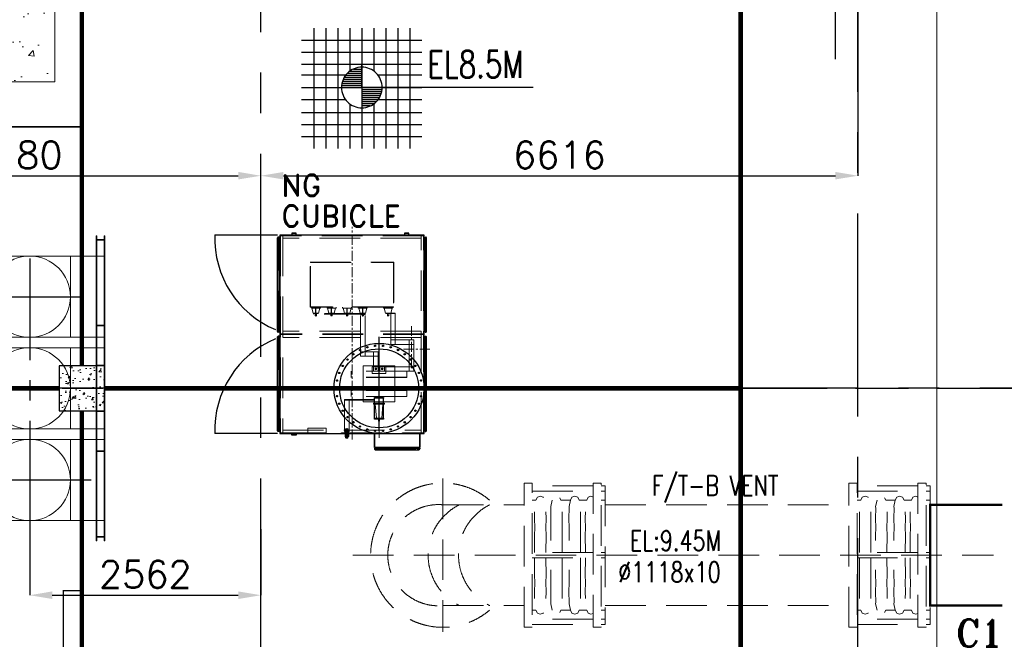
# Model space of a CAD drawing. Header units: inches. Extents: x 0 to 1544102, y 0 to 23144100.
# Tile 64 of 203: x 219047 to 229958, y 122302 to 129172. Entities that reach past the tile are written whole.
import ezdxf

# ---------------------------------------------------------------- set-up
doc = ezdxf.new("R2010")
doc.units = ezdxf.units.IN
doc.header["$LTSCALE"] = 1800
doc.header["$MEASUREMENT"] = 0
doc.linetypes.add('CENTER', pattern=[2, 1.25, -0.25, 0.25, -0.25])
doc.linetypes.add('HIDDEN', pattern=[0.375, 0.25, -0.125])
doc.layers.get('0').update_dxf_attribs({"color": 253})
for name, color, linetype in [('AUX COL', 1, 'Continuous'), ('CEN', 2, 'CENTER'), ('COL', 1, 'Continuous'), ('GRID', 251, 'CENTER'), ('STEEL', 231, 'Continuous')]:
    doc.layers.add(name, color=color, linetype=linetype)
for name, color, linetype, lineweight in [('CONCRETE', 145, 'Continuous', 15), ('DIM', 4, 'Continuous', 18), ('EQPT', 8, 'HIDDEN', 9), ('EQUIP', 8, 'Continuous', 9), ('HATCH-1', 252, 'Continuous', 9), ('TEXT', 3, 'Continuous', 18)]:
    doc.layers.add(name, color=color, linetype=linetype, lineweight=lineweight)
doc.styles.add('ROMAND', font='romand')
doc.styles.add('ROMANS', font='romans.shx')
doc.styles.add('ROMANT', font='romant')
doc.styles.get("Standard").update_dxf_attribs({"font": 'arial.ttf'})
doc.dimstyles.new('STANDARD1', dxfattribs={"dimtxt": 300, "dimasz": 250, "dimexe": 0, "dimexo": 0, "dimgap": 80, "dimtad": 1, "dimdec": 0, "dimzin": 0, "dimdsep": 46, "dimtxsty": 'ROMANS', "dimcen": 0, "dimclrd": 4, "dimclre": 4, "dimclrt": 4, "dimadec": 0, "dimazin": 0, "dimtfac": 0.09, "dimtdec": 0, "dimtix": 1, "dimtofl": 0, "dimtmove": 0, "dimatfit": 3, "dimfxl": 1, "dimtolj": 1, "dimtzin": 0, "dimarcsym": 0})

# ---------------------------------------------------------------- blocks, each defined once
blk = doc.blocks.new('TG DECK COLUMNS & OUTLINE')
at = {"layer": 'HATCH-1'}
h = blk.add_hatch(dxfattribs=at)
h.set_pattern_fill('AR-CONC', color=256, scale=100, style=0)
h.set_pattern_definition([(50, (148264.7, 19526.54), (717.2602, -62.752), [75, -825]), (355, (148264.7, 19526.5), (-138.7513, 752.192), [60, -660]), (100.4514, (148324.45, 19521.3), (578.5094, 689.4395), [63.74, -701.142]), (46.1842, (148264.7, 19726.5), (1067.241, -165.519), [112.5, -1237.5]), (96.6356, (148353.6, 19712.7), (934.663, 974.118), [95.61, -1051.713]), (351.1842, (148264.7, 19726.5), (934.662, 974.119), [90, -990]), (21, (148364.7, 19676.54), (596.907, -402.619), [75, -825]), (326, (148364.7, 19676.5), (243.3153, 725.15), [60, -660]), (71.4514, (148414.4, 19643), (840.2226, 322.5305), [63.74, -701.142]), (37.5, (148264.67, 19526.54), (12.15986, 332.89385), [0, -652, 0, -670, 0, -662.5]), (7.5, (148264.67, 19526.54), (263.0695, 394.4117), [0, -382, 0, -637, 0, -252.5]), (327.5, (148041.67, 19526.54), (533.82244, -22.5549), [0, -250, 0, -780, 0, -1035]), (317.5, (147941.67, 19526.54), (583.1862, 100.105), [0, -325, 0, -518, 0, -735])])
h.paths.add_polyline_path([(235783, 73865), (235386, 73865), (234783, 73865), (234783, 73065), (235783, 73065)])
h.paths.add_polyline_path([(236783, 73865), (235783, 73865), (235783, 73065), (236783, 73065)])
h.paths.add_polyline_path([(236783, 74865), (235783, 74865), (235783, 73865), (236277, 73865), (236783, 73865)])
h.paths.add_polyline_path([(235783, 74865), (234783, 74865), (234783, 73865), (235783, 73865)])
h.paths.add_polyline_path([(235854, 73997), (236679, 73997), (236679, 74672), (235854, 74672)], flags=24)
h.paths.add_polyline_path([(235854, 73997), (236679, 73997), (236679, 74672), (235854, 74672)], flags=24)
at = {"layer": 'CEN'}
blk.add_line((245433, 73315), (245433, 77965), dxfattribs=at)
at = {"layer": 'CONCRETE'}
blk.add_lwpolyline([(234783, 73065), (236783, 73065), (236783, 74865), (234783, 74865)], close=True, dxfattribs=at)
blk = doc.blocks.new('LEVEL')
at = {"flags": 128}
for points in [[(-533, 658), (-533, -676)], [(-400, 658), (-400, -676)], [(-267, 658), (-267, -676)], [(-267, 658), (-267, -676)], [(-133, 658), (-133, 181)], [(0, 658), (0, -676)], [(0, 658), (0, -676)], [(133, 658), (133, 181)], [(133, 658), (133, 181)], [(267, 658), (267, -676)], [(400, 658), (400, -676)], [(533, 658), (533, -676)], [(-667, 524), (667, 524)], [(-667, 391), (667, 391)], [(-667, 258), (667, 258)], [(0, 0), (0, 264)], [(-667, 142), (-174, 142)], [(-194, 115), (0, 115)], [(-178, 137), (0, 137)], [(-158, 160), (0, 160)], [(-132, 182), (0, 182)], [(-93, 205), (0, 205)], [(174, 142), (667, 142)], [(-667, 0), (667, 0)], [(-265, 0), (0, 0)], [(-225, 2), (0, 2)], [(-224, 25), (0, 25)], [(-220, 47), (0, 47)], [(-214, 70), (0, 70)], [(-205, 92), (0, 92)], [(1900, 0), (0, 0)], [(0, 0), (0, -261)], [(225, -2), (0, -2)], [(224, -25), (0, -25)], [(220, -47), (0, -47)], [(214, -70), (0, -70)], [(205, -92), (0, -92)], [(-667, -133), (-181, -133)], [(-133, -181), (-133, -676)], [(194, -115), (0, -115)], [(178, -137), (0, -137)], [(158, -160), (0, -160)], [(132, -182), (0, -182)], [(93, -205), (0, -205)], [(133, -181), (133, -676)], [(133, -181), (133, -676)], [(181, -133), (667, -133)], [(-667, -276), (667, -276)], [(-667, -409), (667, -409)], [(-667, -542), (667, -542)]]:
    blk.add_lwpolyline(points, dxfattribs=at)
for points in [[(0, 225, 0.414246), (-225, 0)], [(225, 0, 0.414258), (0, 225)], [(-225, 0, 0.414221), (0, -225)], [(0, -225, 0.414246), (225, 0)]]:
    blk.add_lwpolyline(points, format="xyb", dxfattribs=at)
at = {"flags": 4}
blk.add_attdef('LEVEL', (839, 107), '', height=300, dxfattribs=at)
blk = doc.blocks.new('PLATFORM BELOW TG DECK AT EL. 5.8M & 8.0M & 8.5M')
at = {"layer": 'HATCH-1'}
h = blk.add_hatch(dxfattribs=at)
h.set_pattern_fill('AR-CONC', color=256, scale=30, style=0)
h.set_pattern_definition([(50, (-125855.24, -26628.59), (215.17805, -18.82564), [22.5, -247.5]), (355, (-125855.24, -26628.6), (-41.6254, 225.65764), [18, -198]), (100.4514, (-125837.3, -26630.16), (173.5528, 206.83186), [19.12206, -210.34263]), (46.1842, (-125855.24, -26568.6), (320.1723, -49.6557), [33.75, -371.25]), (96.6356, (-125828.55, -26572.73), (280.3988, 292.2354), [28.6831, -315.5139]), (351.1842, (-125855.24, -26568.6), (280.3986, 292.2356), [27, -297]), (21, (-125825.24, -26583.59), (179.07212, -120.78567), [22.5, -247.5]), (326, (-125825.24, -26583.6), (72.9946, 217.545), [18, -198]), (71.4514, (-125810.31, -26593.66), (252.0668, 96.75915), [19.12206, -210.34263]), (37.5, (-125855.235, -26628.59), (3.647957, 99.868156), [0, -195.6, 0, -201, 0, -198.75]), (7.5, (-125855.24, -26628.59), (78.92086, 118.32351), [0, -114.6, 0, -191.1, 0, -75.75]), (327.5, (-125922.135, -26628.59), (160.14673, -6.76646), [0, -75, 0, -234, 0, -310.5]), (317.5, (-125952.14, -26628.59), (174.95585, 30.0315), [0, -97.5, 0, -155.4, 0, -220.5])])
h.paths.add_polyline_path([(-14100, -250), (-13600, -250), (-13600, 250), (-14100, 250)])
at = {"layer": 'COL'}
blk.add_lwpolyline([(-14100, -250), (-13600, -250), (-13600, 250), (-14100, 250)], close=True, dxfattribs=at)
at = {"layer": 'STEEL'}
for points, const_width in [([(-13850, 250), (-13850, 4700)], 50), ([(-6550, 4700), (-6550, -4700)], 50), ([(-13850, 2900), (-16450, 2900)], 20), ([(-14100, 0), (-22300, 0)], 50), ([(-13600, 0), (-6525, 0)], 50), ([(-13850, -4700), (-13850, -250)], 50)]:
    blk.add_lwpolyline(points, dxfattribs=dict(at, const_width=const_width))
at = {"layer": 'STEEL', "const_width": 15}
blk.add_lwpolyline([(-14054, -2876), (-13850, -2876), (-13850, -2244), (-14054, -2244)], close=True, dxfattribs=at)
blk = doc.blocks.new('IP BUST DUCT')
at = {"layer": 'CEN', "color": 9, "linetype": 'CENTER', "ltscale": 0.5}
for p, q in [((-831, 1439), (-831, -1439)), ((-1379, 1016), (-152, 1016)), ((113, 0), (-6103, 0))]:
    blk.add_line(p, q, dxfattribs=at)
at = {"layer": 'CEN', "color": 9, "linetype": 'CENTER'}
for p, q in [((-3172, 0), (1351, 0)), ((-1379, -1016), (-152, -1016))]:
    blk.add_line(p, q, dxfattribs=at)
at = {"layer": 'EQUIP', "ltscale": 2000}
for p, q in [((-94, 211), (-94, 1690)), ((-88, 1690), (-94, 1690)), ((0, 1643), (-94, 1643)), ((-88, 211), (-88, 1690)), ((-6, 1649), (-88, 1649)), ((-6, 211), (-6, 1690)), ((0, 1690), (-6, 1690)), ((0, 211), (0, 1690)), ((-1280, 1466), (0, 1466)), ((-94, -740), (-94, 740)), ((-88, 740), (-94, 740)), ((0, 693), (-94, 693)), ((-88, -740), (-88, 740)), ((-6, 699), (-88, 699)), ((-6, -740), (-6, 740)), ((0, 740), (-6, 740)), ((0, -740), (0, 740)), ((-1280, 566), (0, 566)), ((-1280, 450), (0, 450)), ((-94, 257), (0, 257)), ((-88, 251), (-6, 251)), ((-94, 211), (-88, 211)), ((-6, 211), (0, 211)), ((-94, -1690), (-94, -211)), ((-88, -211), (-94, -211)), ((-88, -1690), (-88, -211)), ((-6, -1690), (-6, -211)), ((0, -211), (-6, -211)), ((0, -1690), (0, -211)), ((0, -257), (-94, -257)), ((-6, -251), (-88, -251)), ((-1280, -450), (0, -450)), ((-1280, -566), (0, -566)), ((-94, -693), (0, -693)), ((-94, -740), (-88, -740)), ((-88, -699), (-6, -699)), ((-6, -740), (0, -740)), ((-1280, -1466), (0, -1466)), ((-94, -1643), (0, -1643)), ((-94, -1690), (-88, -1690)), ((-88, -1649), (-6, -1649)), ((-6, -1690), (0, -1690))]:
    blk.add_line(p, q, dxfattribs=at)
for points in [[(-1280, 566), (-380, 566), (-380, 1466), (-1280, 1466)], [(-1280, -450), (-380, -450), (-380, 450), (-1280, 450)], [(-1280, -1466), (-380, -1466), (-380, -566), (-1280, -566)]]:
    blk.add_lwpolyline(points, close=True, dxfattribs=at)
for centre in [(-831, 1016), (-831, 0), (-831, -1016)]:
    blk.add_circle(centre, 450, dxfattribs=at)
blk = doc.blocks.new('*D109')
at = {"layer": 'DIM', "color": 4, "lineweight": -2, "transparency": 16777216}
for p, q in [((219158, 123646), (219158, 122791)), ((221720, 123523), (221720, 122791)), ((219408, 122791), (221470, 122791))]:
    blk.add_line(p, q, dxfattribs=at)
at = {"layer": 'DIM', "color": 4, "transparency": 16777216}
for points in [[(219408, 122833), (219408, 122749), (219158, 122791)], [(221470, 122833), (221470, 122749), (221720, 122791)]]:
    blk.add_solid(points, dxfattribs=at)
at = {"layer": 'DIM', "color": 4, "transparency": 16777216, "insert": (220439, 123021), "char_height": 300, "attachment_point": 5, "style": 'ROMANS'}
blk.add_mtext('\\A1;2562', dxfattribs=at)
blk = doc.blocks.new('*D48')
at = {"layer": 'DIM', "color": 4, "lineweight": -2, "transparency": 16777216}
for p, q in [((217540, 127286), (217540, 127442)), ((217790, 127442), (221470, 127442)), ((221720, 127286), (221720, 127442))]:
    blk.add_line(p, q, dxfattribs=at)
at = {"layer": 'DIM', "color": 4, "transparency": 16777216}
for points in [[(217790, 127484), (217790, 127401), (217540, 127442)], [(221470, 127484), (221470, 127401), (221720, 127442)]]:
    blk.add_solid(points, dxfattribs=at)
at = {"layer": 'DIM', "color": 4, "transparency": 16777216, "insert": (219008, 127672), "char_height": 300, "attachment_point": 5, "style": 'ROMANS'}
blk.add_mtext('\\A1;4180', dxfattribs=at)
blk = doc.blocks.new('HPDFT VENT ME BELLOW (900MM)')
for p, q in [((0, 770), (0, -770)), ((-45, -609), (0, -609)), ((-810, -800), (-900, -800))]:
    blk.add_line(p, q)
at = {"flags": 128}
for points in [[(-900, -800), (-900, 800), (-810, 800), (-810, -800)], [(-135, 770), (-810, 770)], [(-45, -800), (-135, -800), (-135, 800), (-45, 800), (-45, -800)], [(-45, 710), (0, 710), (0, 770), (-45, 770)], [(-810, 710), (-135, 710)], [(0, 710), (0, 594)], [(-135, 645), (-158, 654), (-190, 642), (-206, 611), (-220, 609), (-275, 609), (-289, 611), (-305, 642), (-338, 654), (-370, 642), (-386, 611), (-400, 609), (-478, 609), (-492, 611), (-508, 642), (-540, 654), (-572, 642), (-588, 611), (-602, 609), (-658, 609), (-672, 611), (-688, 642), (-720, 654), (-752, 642), (-768, 611), (-782, 609), (-810, 609)], [(-783, 30), (-784, 224), (-782, 300), (-784, 410), (-782, 520), (-784, 540), (-768, 611)], [(-658, 30), (-656, 224), (-658, 300), (-656, 410), (-658, 520), (-656, 540), (-672, 611)], [(-588, 611), (-604, 540), (-602, 520), (-604, 410), (-602, 300), (-604, 224), (-603, 30)], [(-478, 30), (-476, 224), (-478, 300), (-476, 410), (-478, 520), (-476, 540), (-492, 611)], [(-386, 611), (-401, 540), (-399, 520), (-402, 410), (-399, 300), (-401, 224), (-400, 30)], [(-275, 30), (-274, 224), (-276, 300), (-273, 410), (-276, 520), (-274, 540), (-289, 611)], [(-220, 30), (-221, 224), (-219, 300), (-222, 410), (-219, 520), (-221, 540), (-206, 611)], [(-45, 609), (0, 609)], [(-135, 30), (-810, 30)], [(-45, -30), (0, -30), (0, 30), (-45, 30)], [(-810, -30), (-135, -30)], [(-783, -30), (-784, -224), (-782, -300), (-784, -410), (-782, -520), (-784, -540), (-768, -611)], [(-658, -30), (-656, -224), (-658, -300), (-656, -410), (-658, -520), (-656, -540), (-672, -611)], [(-588, -611), (-604, -540), (-602, -520), (-604, -410), (-602, -300), (-604, -224), (-603, -30)], [(-478, -30), (-476, -224), (-478, -300), (-476, -410), (-478, -520), (-476, -540), (-492, -611)], [(-386, -611), (-401, -540), (-399, -520), (-402, -410), (-399, -300), (-401, -224), (-400, -30)], [(-275, -30), (-274, -224), (-276, -300), (-273, -410), (-276, -520), (-274, -540), (-289, -611)], [(-220, -30), (-221, -224), (-219, -300), (-222, -410), (-219, -520), (-221, -540), (-206, -611)], [(-135, -645), (-158, -654), (-190, -642), (-206, -611), (-220, -609), (-275, -609), (-289, -611), (-305, -642), (-338, -654), (-370, -642), (-386, -611), (-400, -609), (-478, -609), (-492, -611), (-508, -642), (-540, -654), (-572, -642), (-588, -611), (-602, -609), (-658, -609), (-672, -611), (-688, -642), (-720, -654), (-752, -642), (-768, -611), (-782, -609), (-810, -609)], [(-135, -710), (-810, -710)], [(-45, -770), (0, -770), (0, -710), (-45, -710)], [(-810, -770), (-135, -770)]]:
    blk.add_lwpolyline(points, dxfattribs=at)
blk = doc.blocks.new('FLASH TANK VENT PIPING ARCH-R0')
at = {"layer": 'EQPT'}
for p, q in [((-9850, -1000), (-9850, -2700)), ((-9850, -1291), (-8950, -1291)), ((-8050, -1291), (-5350, -1291)), ((-10846, -1850), (-3747, -1850)), ((-9850, -2409), (-8950, -2409)), ((-8050, -2409), (-5350, -2409))]:
    blk.add_line(p, q, dxfattribs=at)
at = {"layer": 'EQPT', "const_width": 25}
blk.add_lwpolyline([(-3649, -2409), (-4450, -2409), (-4450, -1291), (-3649, -1291)], dxfattribs=at)
at = {"layer": 'EQPT'}
for centre, radius, start, end in [((-9850, -1850), 800, 49.6298, 310.3702), ((-9899, -1850), 561, 84.9465, 275.0535), ((-9389, -1850), 624, 116.4601, 243.5399), ((-9052, -1850), 624, 116.4601, 243.5399)]:
    blk.add_arc(centre, radius, start, end, dxfattribs=at)
for p in [(-8050, -1850), (-4450, -1850)]:
    blk.add_blockref('HPDFT VENT ME BELLOW (900MM)', p, dxfattribs=at)
at = {"layer": 'TEXT', "style": 'ROMANS', "width": 0.75}
for s, p in [('F/T-B VENT', (-7535, -1190)), ('EL:9.45M', (-7778, -1800)), ('%%C1118x10', (-7906, -2150))]:
    blk.add_text(s, height=225, dxfattribs=at).set_placement(p)
at = {"layer": 'TEXT', "style": 'ROMANT'}
blk.add_text('C1', height=300, dxfattribs=at).set_placement((-4165, -2864))
blk = doc.blocks.new('*D106')
at = {"layer": 'DIM', "color": 4, "lineweight": -2, "transparency": 16777216}
for p, q in [((228336, 131169), (228336, 127442)), ((221720, 127286), (221720, 127442)), ((221970, 127442), (228086, 127442))]:
    blk.add_line(p, q, dxfattribs=at)
at = {"layer": 'DIM', "color": 4, "transparency": 16777216}
for points in [[(221970, 127484), (221970, 127401), (221720, 127442)], [(228086, 127484), (228086, 127401), (228336, 127442)]]:
    blk.add_solid(points, dxfattribs=at)
at = {"layer": 'DIM', "color": 4, "transparency": 16777216, "insert": (225028, 127672), "char_height": 300, "attachment_point": 5, "style": 'ROMANS'}
blk.add_mtext('\\A1;6616', dxfattribs=at)
blk = doc.blocks.new('AUX COLUMNS')
at = {"layer": 'GRID'}
blk.add_line((-136838, 59915), (-243038, 59915), dxfattribs=at)
blk = doc.blocks.new('cond')
at = {"layer": 'CEN'}
blk.add_line((-7840, 0), (7840, 0), dxfattribs=at)
at = {"layer": 'EQUIP'}
blk.add_line((-4375, 7315), (-4375, -7315), dxfattribs=at)
blk = doc.blocks.new('A$C67821B7B ARCH-R0')
at = {"layer": 'CEN'}
blk.add_line((-7977, 0), (13334, 0), dxfattribs=at)
blk = doc.blocks.new('A$C15F8224B')
at = {"linetype": 'HIDDEN', "lineweight": 5}
for p, q in [((-140, 308), (-140, -308)), ((-140, 308), (-70, 308)), ((-75, 308), (-75, -308)), ((-70, 308), (-70, -308)), ((70, 308), (70, -308)), ((70, 308), (140, 308)), ((75, 308), (75, -308)), ((140, 308), (140, -308)), ((-140, -308), (-70, -308)), ((70, -308), (140, -308))]:
    blk.add_line(p, q, dxfattribs=at)
at = {"color": 1, "linetype": 'CENTER', "lineweight": 5, "ltscale": 0.025}
blk.add_line((-172, 0), (-447, 0), dxfattribs=at)
at = {"color": 7, "linetype": 'HIDDEN', "lineweight": 5}
for p, q in [((-410, 6), (-380, 6)), ((-410, 6), (-410, -6)), ((-410, 5), (-380, 5)), ((-225, 41), (-380, 30)), ((-380, 30), (-380, -30)), ((-225, 60), (-225, -60)), ((-225, 60), (-215, 60)), ((-215, 60), (-215, -60)), ((-215, 50), (-200, 50)), ((-410, -5), (-380, -5)), ((-410, -6), (-380, -6)), ((-225, -42), (-380, -30)), ((-225, -60), (-215, -60)), ((-215, -50), (-200, -50))]:
    blk.add_line(p, q, dxfattribs=at)
at = {"linetype": 'HIDDEN', "lineweight": 5}
for points in [[(-200, 175), (200, 175), (200, -175), (-200, -175)], [(115, -75), (190, -75), (190, 75), (115, 75)]]:
    blk.add_lwpolyline(points, close=True, dxfattribs=at)
at = {"lineweight": 5}
for centre, radius in [((165, 35), 10), ((165, 35), 5), ((165, -35), 10), ((165, -35), 5)]:
    blk.add_circle(centre, radius, dxfattribs=at)
at = {"color": 7, "linetype": 'HIDDEN', "lineweight": 5}
blk.add_arc((-410, 0), 6, 90, 270, dxfattribs=at)
blk = doc.blocks.new('A$C7A1304AA')
for p, q in [((0, 16), (2, 18)), ((0, 16), (0, -16)), ((2, 18), (8, 18)), ((2, 8), (8, 8)), ((8, 18), (10, 16)), ((10, 16), (10, -16)), ((0, -16), (2, -18)), ((2, -8), (8, -8)), ((2, -18), (8, -18)), ((8, -18), (10, -16))]:
    blk.add_line(p, q)
for centre, radius, start, end in [((7, 13), 7.25, 136.3972, 223.6028), ((17, 0), 17, 151.9275, 208.0725), ((3, 13), 7.25, 316.3972, 43.6028), ((-7, 0), 17, 331.9275, 28.0725), ((7, -13), 7.25, 136.3972, 223.6028), ((3, -13), 7.25, 316.3972, 43.6028)]:
    blk.add_arc(centre, radius, start, end)
blk = doc.blocks.new('A$C5B6409EA')
at = {"linetype": 'HIDDEN'}
for p, q in [((-50, 8), (53, 8)), ((-50, -9), (53, -9))]:
    blk.add_line(p, q, dxfattribs=at)
for p, q in [((-49, 10), (-37, 10)), ((-49, -10), (-49, 10)), ((0, 15), (3, 15)), ((40, 10), (52, 10)), ((52, -10), (52, 10)), ((-49, -10), (-37, -10)), ((0, -15), (3, -15)), ((40, -10), (52, -10))]:
    blk.add_line(p, q)
for points in [[(-24, -20), (-27, -20), (-27, 20), (-24, 20)], [(-15, -20), (-18, -20), (-18, 20), (-15, 20)], [(0, -20), (-5, -20), (-5, 20), (0, 20)], [(3, -20), (8, -20), (8, 20), (3, 20)], [(18, -20), (21, -20), (21, 20), (18, 20)], [(27, -20), (30, -20), (30, 20), (27, 20)]]:
    blk.add_lwpolyline(points, close=True)
for centre, start, end in [((-35, 0), 142.4715, 217.5285), ((38, 0), 322.4715, 37.5285)]:
    blk.add_arc(centre, 16.4, start, end)
at = {"xscale": -1}
for p in [(-27, 0), (-5, 0)]:
    blk.add_blockref('A$C7A1304AA', p, dxfattribs=at)
for p in [(8, 0), (30, 0)]:
    blk.add_blockref('A$C7A1304AA', p)
blk = doc.blocks.new('A$C3EC82D99')
at = {"lineweight": 5}
h = blk.add_hatch(dxfattribs=at)
h.set_pattern_fill('ANSI31', color=1, scale=20, style=0)
h.set_pattern_definition([(135, (14327.167, -11214.0875), (1.76776695, 1.76776695), [])])
h.paths.add_polyline_path([(2230, 1871), (2235, 1871), (2235, 1846), (2230, 1846)])
h.paths.add_polyline_path([(2225, 1871), (2230, 1871), (2230, 1846), (2225, 1846)])
h.paths.add_polyline_path([(2230, 1846), (2235, 1846), (2235, 1821), (2230, 1821)])
h.paths.add_polyline_path([(2225, 1846), (2230, 1846), (2230, 1821), (2225, 1821)])
h.paths.add_polyline_path([(2230, 1821), (2235, 1821), (2235, 1796), (2230, 1796)])
h.paths.add_polyline_path([(2225, 1821), (2230, 1821), (2230, 1796), (2225, 1796)])
h.paths.add_polyline_path([(2230, 1796), (2235, 1796), (2235, 1771), (2230, 1771)])
h.paths.add_polyline_path([(2225, 1796), (2230, 1796), (2230, 1771), (2225, 1771)])
at = {"color": 1}
for p, q in [((447, 2330), (447, 2338)), ((1503, 2330), (447, 2330)), ((1495, 2346), (455, 2346)), ((455, 2340), (455, 2343)), ((455, 2340), (470, 2340)), ((455, 2337), (455, 2340)), ((455, 2337), (467, 2337)), ((470, 2340), (470, 2343)), ((472, 2321), (472, 2332)), ((475, 2321), (475, 2332)), ((1475, 2321), (1475, 2332)), ((1478, 2321), (1478, 2332)), ((1480, 2340), (1480, 2343)), ((1495, 2340), (1480, 2340)), ((1495, 2337), (1483, 2337)), ((1495, 2340), (1495, 2343)), ((1495, 2337), (1495, 2340)), ((1503, 2330), (1503, 2338)), ((1547, 2330), (1547, 2338)), ((2603, 2330), (1547, 2330)), ((2595, 2346), (1555, 2346)), ((1555, 2340), (1555, 2343)), ((1555, 2340), (1570, 2340)), ((1555, 2337), (1555, 2340)), ((1555, 2337), (1567, 2337)), ((1570, 2340), (1570, 2343)), ((1572, 2321), (1572, 2332)), ((1575, 2321), (1575, 2332)), ((2575, 2321), (2575, 2332)), ((2578, 2321), (2578, 2332)), ((2580, 2340), (2580, 2343)), ((2595, 2340), (2580, 2340)), ((2595, 2337), (2583, 2337)), ((2595, 2340), (2595, 2343)), ((2595, 2337), (2595, 2340)), ((2603, 2330), (2603, 2338)), ((2780, 2246), (2791, 2246)), ((2780, 2243), (2791, 2243)), ((2788, 1771), (2788, 2271)), ((2788, 2271), (2797, 2271)), ((2796, 2263), (2796, 2251)), ((2796, 2263), (2799, 2263)), ((2799, 2263), (2799, 2248)), ((2799, 2263), (2802, 2263)), ((2799, 2248), (2802, 2248)), ((2805, 1779), (2805, 2263)), ((2455, 1871), (2235, 1871)), ((2455, 1771), (2235, 1771)), ((2780, 1799), (2791, 1799)), ((2780, 1796), (2791, 1796)), ((2788, 1771), (2797, 1771)), ((2796, 1779), (2796, 1791)), ((2796, 1779), (2799, 1779)), ((2799, 1779), (2799, 1794)), ((2799, 1794), (2802, 1794)), ((2799, 1779), (2802, 1779)), ((1323, 1640), (1235, 1640)), ((1302, 1665), (1296, 1665)), ((1323, 1467), (1235, 1467)), ((1323, 1467), (1235, 1467)), ((1323, 1294), (1235, 1294)), ((1323, 1121), (1235, 1121)), ((425, 696), (425, 0)), ((1503, 713), (447, 713)), ((447, 713), (447, 704)), ((455, 705), (467, 705)), ((455, 705), (455, 702)), ((455, 702), (470, 702)), ((455, 702), (455, 699)), ((1495, 696), (455, 696)), ((470, 702), (470, 699)), ((472, 721), (472, 710)), ((475, 721), (475, 710)), ((1475, 721), (1475, 710)), ((1478, 721), (1478, 710)), ((1495, 702), (1480, 702)), ((1480, 702), (1480, 699)), ((1495, 705), (1483, 705)), ((1495, 705), (1495, 702)), ((1495, 702), (1495, 699)), ((1503, 713), (1503, 704)), ((2603, 713), (1547, 713)), ((1547, 713), (1547, 704)), ((1555, 705), (1567, 705)), ((1555, 705), (1555, 702)), ((1555, 702), (1570, 702)), ((1555, 702), (1555, 699)), ((2595, 696), (1555, 696)), ((1570, 702), (1570, 699)), ((1572, 721), (1572, 710)), ((1575, 721), (1575, 710)), ((2575, 721), (2575, 710)), ((2578, 721), (2578, 710)), ((2595, 702), (2580, 702)), ((2580, 702), (2580, 699)), ((2595, 705), (2583, 705)), ((2595, 705), (2595, 702)), ((2595, 702), (2595, 699)), ((2603, 713), (2603, 704)), ((2625, 696), (2625, 0))]:
    blk.add_line(p, q, dxfattribs=at)
at = {"color": 1, "linetype": 'HIDDEN', "lineweight": 5}
for p, q in [((450, 2330), (450, 2338)), ((1495, 2343), (455, 2343)), ((1500, 2330), (1500, 2338)), ((1522, 2318), (1522, 729)), ((1525, 2318), (1525, 729)), ((1528, 2318), (1528, 729)), ((1550, 2330), (1550, 2338)), ((2595, 2343), (1555, 2343)), ((2600, 2330), (2600, 2338)), ((2617, 2286), (433, 2286)), ((460, 2286), (460, 756)), ((1490, 2286), (1490, 756)), ((1560, 2286), (1560, 756)), ((1935, 2205), (1588, 2205)), ((1588, 1951), (1588, 2205)), ((1638, 1951), (1638, 2205)), ((1885, 1831), (1885, 2205)), ((1935, 1831), (1935, 2205)), ((2590, 756), (2590, 2286)), ((2788, 2268), (2797, 2268)), ((2802, 1779), (2802, 2263)), ((408, 2152), (408, 2102)), ((1935, 2155), (1588, 2155)), ((1935, 1831), (1935, 2129)), ((1235, 1971), (1225, 1971)), ((1235, 1871), (1235, 1971)), ((1235, 1966), (1290, 1951)), ((1290, 2001), (1290, 1891)), ((1638, 2001), (1290, 2001)), ((1638, 2001), (1290, 2001)), ((1296, 2001), (1296, 1896)), ((1885, 1831), (1885, 2001)), ((1235, 1871), (1225, 1871)), ((1235, 1876), (1290, 1891)), ((1290, 1891), (1290, 1951)), ((1290, 1946), (1290, 1946)), ((1315, 1929), (1290, 1929)), ((1315, 1913), (1290, 1913)), ((1296, 1896), (1290, 1896)), ((1638, 1951), (1296, 1951)), ((1638, 1951), (1296, 1951)), ((1315, 1913), (1315, 1929)), ((1885, 1811), (1719, 1811)), ((1719, 1811), (1719, 1615)), ((1935, 1761), (1719, 1761)), ((1769, 1811), (1769, 1615)), ((2250, 1771), (2250, 1439)), ((2256, 1771), (2256, 1439)), ((2788, 1774), (2797, 1774)), ((1235, 1690), (1225, 1690)), ((1235, 1690), (1235, 1590)), ((1235, 1684), (1290, 1670)), ((1290, 1670), (1290, 1610)), ((1315, 1648), (1290, 1648)), ((1296, 1665), (1296, 1096)), ((1302, 1664), (1302, 1096)), ((1769, 1665), (1308, 1665)), ((1315, 1648), (1315, 1632)), ((1235, 1590), (1225, 1590)), ((1235, 1595), (1290, 1610)), ((1315, 1632), (1290, 1632)), ((1769, 1615), (1308, 1615)), ((1235, 1517), (1225, 1517)), ((1235, 1517), (1235, 1417)), ((1235, 1512), (1290, 1497)), ((1235, 1422), (1290, 1437)), ((1290, 1497), (1290, 1437)), ((1315, 1475), (1290, 1475)), ((1315, 1459), (1290, 1459)), ((1315, 1475), (1315, 1459)), ((2598, 1489), (2250, 1489)), ((2598, 1439), (2250, 1439)), ((1235, 1417), (1225, 1417)), ((1235, 1344), (1225, 1344)), ((1235, 1344), (1235, 1244)), ((1235, 1339), (1290, 1324)), ((1290, 1324), (1290, 1264)), ((1235, 1244), (1225, 1244)), ((1235, 1249), (1290, 1264)), ((1315, 1302), (1290, 1302)), ((1315, 1286), (1290, 1286)), ((1315, 1302), (1315, 1286)), ((1235, 1171), (1225, 1171)), ((1235, 1171), (1235, 1071)), ((1235, 1166), (1290, 1151)), ((1290, 1151), (1290, 1091)), ((1315, 1129), (1290, 1129)), ((1315, 1113), (1290, 1113)), ((1296, 1096), (1302, 1096)), ((1315, 1129), (1315, 1113)), ((1235, 1071), (1225, 1071)), ((1235, 1076), (1290, 1091)), ((408, 904), (408, 854)), ((2642, 904), (2642, 854)), ((433, 756), (2617, 756)), ((450, 713), (450, 704)), ((1495, 699), (455, 699)), ((1500, 713), (1500, 704)), ((1550, 713), (1550, 704)), ((2595, 699), (1555, 699)), ((2600, 713), (2600, 704))]:
    blk.add_line(p, q, dxfattribs=at)
at = {"color": 2, "linetype": 'CENTER', "lineweight": 5, "ltscale": 0.05}
for p, q in [((1690, 2384), (1690, 2016)), ((2125, 2280), (2125, 1362)), ((1902, 2180), (1437, 2180)), ((2693, 1521), (334, 1521))]:
    blk.add_line(p, q, dxfattribs=at)
at = {"color": 1, "linetype": 'CENTER', "lineweight": 5, "ltscale": 0.05}
for p, q in [((2040, 2276), (2036, 2296)), ((2115, 2294), (2135, 2294)), ((2125, 2284), (2125, 2304)), ((2210, 2276), (2214, 2296)), ((1867, 2218), (1884, 2228)), ((1881, 2215), (1871, 2232)), ((1945, 2258), (1963, 2266)), ((1958, 2253), (1950, 2271)), ((2028, 2284), (2048, 2288)), ((2202, 2288), (2222, 2284)), ((2286, 2266), (2305, 2258)), ((2292, 2253), (2299, 2271)), ((2365, 2228), (2382, 2218)), ((2369, 2215), (2379, 2232)), ((1755, 2100), (1739, 2112)), ((1741, 2098), (1753, 2114)), ((1813, 2163), (1799, 2178)), ((1799, 2164), (1814, 2177)), ((2436, 2177), (2451, 2164)), ((2437, 2163), (2450, 2178)), ((2494, 2100), (2510, 2112)), ((2496, 2114), (2508, 2098)), ((1710, 2027), (1692, 2036)), ((1697, 2023), (1706, 2041)), ((2539, 2027), (2557, 2036)), ((2544, 2041), (2553, 2023)), ((1664, 1864), (1644, 1866)), ((1653, 1855), (1655, 1875)), ((1680, 1948), (1660, 1953)), ((1667, 1941), (1673, 1960)), ((2570, 1948), (2589, 1953)), ((2577, 1960), (2583, 1941)), ((2586, 1864), (2606, 1866)), ((2595, 1875), (2597, 1855)), ((1664, 1778), (1644, 1776)), ((1655, 1767), (1653, 1787)), ((2672, 1821), (1778, 1821)), ((2586, 1778), (2606, 1776)), ((2597, 1787), (2595, 1767)), ((1680, 1694), (1660, 1689)), ((1673, 1682), (1667, 1701)), ((2570, 1694), (2589, 1689)), ((2583, 1701), (2577, 1682)), ((1710, 1615), (1692, 1606)), ((1706, 1601), (1697, 1619)), ((1755, 1542), (1739, 1530)), ((1753, 1528), (1741, 1544)), ((2494, 1542), (2510, 1530)), ((2508, 1544), (2496, 1528)), ((2539, 1615), (2557, 1606)), ((2553, 1619), (2544, 1601)), ((1813, 1479), (1799, 1464)), ((1814, 1465), (1799, 1478)), ((1884, 1414), (1867, 1424)), ((1881, 1427), (1871, 1410)), ((2382, 1424), (2365, 1414)), ((2369, 1427), (2379, 1410)), ((2451, 1478), (2436, 1465)), ((2437, 1479), (2450, 1464)), ((1963, 1376), (1945, 1384)), ((1958, 1389), (1950, 1371)), ((2048, 1354), (2028, 1358)), ((2040, 1366), (2036, 1346)), ((2135, 1348), (2115, 1348)), ((2125, 1358), (2125, 1338)), ((2222, 1358), (2202, 1354)), ((2210, 1366), (2214, 1346)), ((2305, 1384), (2286, 1376)), ((2292, 1389), (2299, 1371))]:
    blk.add_line(p, q, dxfattribs=at)
blk.add_line((2595, 1821), (1555, 1821))
at = {"color": 1}
for points in [[(2625, 2321), (425, 2321), (425, 721), (2625, 721)], [(2235, 1771), (2225, 1771), (2225, 1871), (2235, 1871)], [(2465, 1771), (2455, 1771), (2455, 1871), (2465, 1871)]]:
    blk.add_lwpolyline(points, close=True, dxfattribs=at)
at = {"color": 1, "linetype": 'HIDDEN', "lineweight": 5}
for points in [[(2622, 2318), (428, 2318), (428, 724), (2622, 724)], [(2617, 2313), (433, 2313), (433, 729), (2617, 729)], [(1225, 1056), (725, 1056), (725, 1986), (1225, 1986)], [(1220, 1061), (730, 1061), (730, 1981), (1220, 1981)], [(1935, 1831), (1885, 1831), (1885, 1881), (1935, 1881)], [(1935, 1761), (1885, 1761), (1885, 1811), (1935, 1811)], [(1290, 1615), (1290, 1665), (1296, 1665), (1296, 1615)], [(1308, 1615), (1302, 1615), (1302, 1665), (1308, 1665)], [(1290, 1442), (1290, 1492), (1296, 1492), (1296, 1442)], [(2604, 1439), (2598, 1439), (2598, 1489), (2604, 1489)], [(1290, 1269), (1290, 1319), (1296, 1319), (1296, 1269)], [(2617, 1033), (2567, 1033), (2567, 1233), (2617, 1233)], [(1290, 1096), (1290, 1146), (1296, 1146), (1296, 1096)]]:
    blk.add_lwpolyline(points, close=True, dxfattribs=at)
at = {"color": 1}
for points in [[(2625, 2271), (2780, 2271), (2780, 1771), (2625, 1771)], [(425, 2152), (405, 2152), (405, 2102), (425, 2102)], [(425, 904), (405, 904), (405, 854), (425, 854)], [(2625, 904), (2645, 904), (2645, 854), (2625, 854)]]:
    blk.add_lwpolyline(points, dxfattribs=at)
at = {"color": 1, "linetype": 'HIDDEN', "lineweight": 5}
blk.add_lwpolyline([(2625, 2268), (2777, 2268), (2777, 1774), (2625, 1774)], dxfattribs=at)
at = {"color": 1}
for centre, radius in [((2125, 1821), 499), ((2038, 2286), 7.5), ((2125, 2294), 7.5), ((2212, 2286), 7.5), ((2125, 1821), 438), ((1876, 2223), 7.5), ((1954, 2262), 7.5), ((2296, 2262), 7.5), ((2374, 2223), 7.5), ((1747, 2106), 7.5), ((1806, 2171), 7.5), ((2444, 2171), 7.5), ((2502, 2106), 7.5), ((1701, 2032), 7.5), ((2548, 2032), 7.5), ((1654, 1865), 7.5), ((1670, 1950), 7.5), ((2580, 1950), 7.5), ((2596, 1865), 7.5), ((1654, 1777), 7.5), ((2596, 1777), 7.5), ((1670, 1692), 7.5), ((2580, 1692), 7.5), ((1701, 1610), 7.5), ((1747, 1536), 7.5), ((2502, 1536), 7.5), ((2548, 1610), 7.5), ((1806, 1471), 7.5), ((1876, 1419), 7.5), ((2374, 1419), 7.5), ((2444, 1471), 7.5), ((1954, 1380), 7.5), ((2038, 1356), 7.5), ((2125, 1348), 7.5), ((2212, 1356), 7.5), ((2296, 1380), 7.5)]:
    blk.add_circle(centre, radius, dxfattribs=at)
for centre, radius, start, end in [((455, 2338), 8, 90, 180), ((467, 2332), 8, 0, 90), ((467, 2332), 5, 0, 90), ((1483, 2332), 8, 90, 180), ((1483, 2332), 5, 90, 180), ((1495, 2338), 8, 0, 90), ((1555, 2338), 8, 90, 180), ((1567, 2332), 8, 0, 90), ((1567, 2332), 5, 0, 90), ((2583, 2332), 8, 90, 180), ((2583, 2332), 5, 90, 180), ((2595, 2338), 8, 0, 90), ((2791, 2251), 5, 270, 0), ((2791, 2251), 8, 270, 0), ((2797, 2263), 8, 0, 90), ((2791, 1791), 8, 0, 90), ((2791, 1791), 5, 0, 90), ((2797, 1779), 8, 270, 0), ((462, 1098), 1098, 268.0439, 337.1344), ((455, 704), 8, 180, 270), ((467, 710), 5, 270, 0), ((467, 710), 8, 270, 0), ((1483, 710), 8, 180, 270), ((1483, 710), 5, 180, 270), ((1495, 704), 8, 270, 0), ((1555, 704), 8, 180, 270), ((1567, 710), 5, 270, 0), ((1567, 710), 8, 270, 0), ((2587, 1098), 1098, 202.8656, 271.9561), ((2583, 710), 8, 180, 270), ((2583, 710), 5, 180, 270), ((2595, 704), 8, 270, 0)]:
    blk.add_arc(centre, radius, start, end, dxfattribs=at)
at = {"color": 1, "linetype": 'HIDDEN', "lineweight": 5}
for centre, radius, start, end in [((455, 2338), 5, 90, 180), ((1495, 2338), 5, 0, 90), ((1555, 2338), 5, 90, 180), ((2595, 2338), 5, 0, 90), ((2797, 2263), 5, 0, 90), ((1315, 1921), 8, 270, 90), ((2797, 1779), 5, 270, 0), ((1315, 1640), 8, 270, 90), ((1315, 1467), 8, 270, 90), ((1315, 1294), 8, 270, 90), ((455, 704), 5, 180, 270), ((1495, 704), 5, 270, 0), ((1555, 704), 5, 180, 270), ((2595, 704), 5, 270, 0)]:
    blk.add_arc(centre, radius, start, end, dxfattribs=at)
at = {"color": 1, "linetype": 'Continuous'}
blk.add_arc((1315, 1121), 8, 270, 90, dxfattribs=at)
at = {"color": 1, "xscale": -1}
for name, p in [('A$C15F8224B', (2075, 1821)), ('A$C5B6409EA', (2625, 1464))]:
    blk.add_blockref(name, p, dxfattribs=at)

msp = doc.modelspace()

# ---------------------------------------------------------------- linework, layer by layer
at = {"layer": 'CEN'}
msp.add_line((221720.2, 121834.89), (221720.2, 135784.89), dxfattribs=at)
at = {"layer": 'GRID'}
msp.add_line((228336.2, 103174.13), (228336.2, 157584.89), dxfattribs=at)

# ---------------------------------------------------------------- block references
for name, p in [('TG DECK COLUMNS & OUTLINE', (-17346.88, 55420.08)), ('PLATFORM BELOW TG DECK AT EL. 5.8M & 8.0M & 8.5M', (233586.2, 125084.89)), ('FLASH TANK VENT PIPING ARCH-R0', (233586.2, 125084.89)), ('IP BUST DUCT', (219989.48, 125084.89))]:
    msp.add_blockref(name, p)
at = {"rotation": 270}
msp.add_blockref('A$C3EC82D99', (221208.8, 127209.74), dxfattribs=at)
at = {"layer": 'AUX COL'}
msp.add_blockref('AUX COLUMNS', (390374.01, 65169.86), dxfattribs=at)
at = {"layer": 'EQUIP'}
for name in ['A$C67821B7B ARCH-R0', 'cond']:
    msp.add_blockref(name, (233586.2, 125084.89), dxfattribs=at)
at = {"layer": 'STEEL'}
ref = msp.add_blockref('LEVEL', (222838.42, 128420.38), dxfattribs=at)
ref.add_attrib('LEVEL', 'EL8.5M', (223565.92, 128527.45), dxfattribs={"layer": '0', "color": 3, "height": 300, "style": 'ROMANS', "width": 0.75, "flags": 4})

# ---------------------------------------------------------------- texts
at = {"layer": 'TEXT', "style": 'ROMAND'}
for s, p in [('NG', (221945.44, 127215.28)), ('CUBICLE', (221945.44, 126875.88))]:
    msp.add_text(s, height=240, dxfattribs=at).set_placement(p)

# ---------------------------------------------------------------- dimensions: what is measured, and where the dimension line sits
at = {"layer": 'DIM'}
for base, p1, p2, picture, middle in [((228336.2, 127442.32), (221720.2, 127286.08), (228336.2, 131169.3), '*D106', (225028.2, 127672.32)), ((221720.2, 122791.08), (219158.2, 123645.58), (221720.2, 123523.5), '*D109', (220439.2, 123021.08))]:
    dim = msp.add_linear_dim(base=base, p1=p1, p2=p2, dimstyle='STANDARD1', dxfattribs=at)
    dim.commit()
    dim.dimension.update_dxf_attribs({"geometry": picture, "text_midpoint": middle})
dim = msp.add_linear_dim(base=(221720.2, 127442.32), p1=(217540.2, 127286.08), p2=(221720.2, 127286.08), dimstyle='STANDARD1', dxfattribs=at)
dim.commit()
dim.dimension.update_dxf_attribs({"geometry": '*D48', "text_midpoint": (219008.46, 127442.32), "dimtype": 160})

doc.saveas('drawing.dxf')
